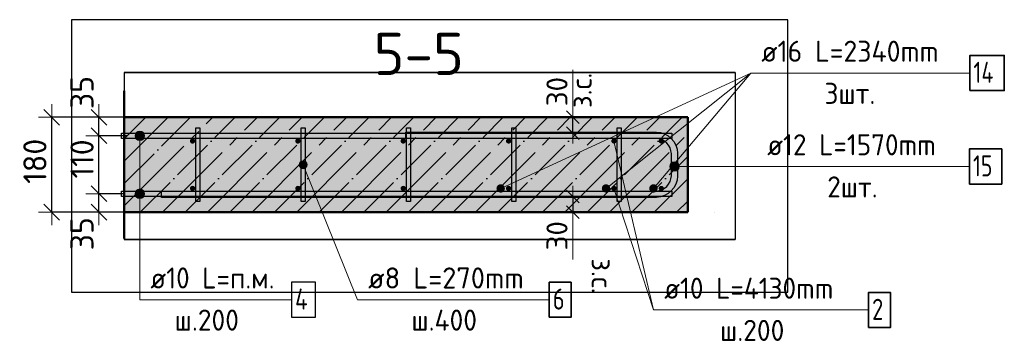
# Model space of a CAD drawing. Header units: millimetres. Extents: x -30645 to 44626, y 46540 to 77351.
# Tile 64 of 84: x 32218 to 34087, y 65578 to 66189. Entities that reach past the tile are written whole.
import ezdxf

# ---------------------------------------------------------------- set-up
doc = ezdxf.new("R2010")
doc.units = ezdxf.units.MM
doc.header["$PDMODE"] = 65
doc.linetypes.add('______11', pattern=[100, 80, -10, 0, -10])
doc.linetypes.add('______5', pattern=[220, 160, -20, 20, -20])
for name, color, linetype, lineweight in [('Standard', 7, 'Continuous', 25), ('Арм.стержн. вертикальными 1', 22, 'Continuous', 35), ('Арм.стержн.горизонт. 1', 180, 'Continuous', 35), ('Арм.стержн.горизонт. 2', 202, 'Continuous', 35), ('Размерная линия_ общее', 7, 'Continuous', 13), ('Размерная линия_ общее_1', 7, 'Continuous', 13)]:
    doc.layers.add(name, color=color, linetype=linetype, lineweight=lineweight)
doc.layers.add('Арм.стержн. вертикальными 2', color=7, linetype='Continuous', lineweight=35, true_color=0x006e00)
doc.layers.add('Арм.стержн.Стяжки', color=7, linetype='Continuous', lineweight=35, true_color=0x501e0f)
doc.styles.add('ISOCPEUR', font='ISOCPEUR')
doc.dimstyles.new('DIMSTYLE_3', dxfattribs={"dimtxt": 44, "dimasz": 50, "dimexe": 0, "dimexo": 0, "dimgap": 22, "dimtad": 2, "dimdec": 0, "dimrnd": 5, "dimzin": 12, "dimdsep": 46, "dimtxsty": 'ISOCPEUR', "dimblk1": 'ALL_ML_STRICH', "dimblk2": 'ALL_ML_STRICH', "dimsah": 1, "dimcen": 0, "dimclrd": 7, "dimclre": 256, "dimclrt": 7, "dimadec": 0, "dimazin": 0, "dimtfac": 1, "dimtdec": 0, "dimtix": 1, "dimtmove": 2, "dimatfit": 3, "dimfxl": 0, "dimtzin": 0, "dimlwd": 0, "dimlwe": -3, "dimarcsym": 0})
doc.dimstyles.new('DIMSTYLE_7', dxfattribs={"dimtxt": 40, "dimasz": 40, "dimexe": 0, "dimexo": 0.001, "dimgap": 20, "dimtad": 2, "dimdec": 0, "dimrnd": 5, "dimzin": 12, "dimdsep": 46, "dimtxsty": 'ISOCPEUR', "dimblk1": 'ALL_ML_STRICH', "dimblk2": 'ALL_ML_STRICH', "dimsah": 1, "dimcen": 0, "dimse1": 1, "dimse2": 1, "dimclrd": 7, "dimclre": 256, "dimclrt": 7, "dimadec": 0, "dimazin": 0, "dimtfac": 1, "dimtdec": 0, "dimtix": 1, "dimtmove": 2, "dimatfit": 3, "dimfxl": 0, "dimtvp": 1.2, "dimtzin": 0, "dimlwd": 0, "dimlwe": -3, "dimarcsym": 0})
doc.dimstyles.new('DIMSTYLE_8', dxfattribs={"dimtxt": 44, "dimasz": 50, "dimexe": 0, "dimexo": 0, "dimgap": 22, "dimtad": 2, "dimdec": 0, "dimrnd": 5, "dimzin": 12, "dimdsep": 46, "dimtxsty": 'ISOCPEUR', "dimblk1": 'ALL_ML_STRICH', "dimblk2": 'ALL_ML_STRICH', "dimsah": 1, "dimcen": 0, "dimclrd": 7, "dimclre": 256, "dimclrt": 7, "dimadec": 0, "dimazin": 0, "dimtfac": 1, "dimtdec": 0, "dimtix": 1, "dimtmove": 2, "dimatfit": 3, "dimfxl": 0, "dimtvp": 1.2, "dimtzin": 0, "dimlwd": 0, "dimlwe": -3, "dimarcsym": 0})

# ---------------------------------------------------------------- blocks, each defined once
blk = doc.blocks.new('ALL_ML_STRICH')
at = {"color": 0, "linetype": 'ByBlock', "lineweight": -2}
for p, q in [((0, -0.5), (0, 0.5)), ((-1, 0), (0.5, 0)), ((-0.3, -0.3), (0.3, 0.3))]:
    blk.add_line(p, q, dxfattribs=at)
blk = doc.blocks.new('*D102')
at = {"layer": 'DEFPOINTS', "color": 7, "linetype": 'Continuous', "lineweight": 13, "transparency": 33554687}
for p in [(32437.7, 65858.3), (32368.5, 65823.3), (32455.6, 65823.3)]:
    blk.add_point(p, dxfattribs=at)
at = {"layer": 'Размерная линия_ общее', "color": 253, "linetype": 'Continuous', "lineweight": -2, "true_color": 0xa0a0a0, "transparency": 33554687}
for p, q in [((32417.7, 65858.3), (32368.5, 65858.3)), ((32435.6, 65823.3), (32368.5, 65823.3))]:
    blk.add_line(p, q, dxfattribs=at)
at = {"layer": 'Размерная линия_ общее', "color": 7, "linetype": 'Continuous', "lineweight": -2, "transparency": 33554687}
blk.add_line((32368.5, 65823.3), (32368.5, 65858.3), dxfattribs=at)
at = {"layer": 'Размерная линия_ общее', "color": 7, "linetype": 'Continuous', "lineweight": 13, "transparency": 33554687, "xscale": 50, "yscale": 50, "zscale": 50}
for p, rotation in [((32368.5, 65858.3), 90), ((32368.5, 65823.3), 270)]:
    blk.add_blockref('ALL_ML_STRICH', p, dxfattribs=dict(at, rotation=rotation))
at = {"layer": 'Размерная линия_ общее', "color": 7, "linetype": 'Continuous', "lineweight": 13, "transparency": 33554687, "insert": (32336.4, 65782.2), "char_height": 44, "width": 88, "attachment_point": 5, "rotation": 90, "style": 'ISOCPEUR'}
blk.add_mtext('\\A1;{35}', dxfattribs=at)
blk = doc.blocks.new('*D103')
at = {"layer": 'DEFPOINTS', "color": 7, "linetype": 'Continuous', "lineweight": 13, "transparency": 33554687}
for p in [(32441.8, 65968.3), (32368.5, 65858.3), (32437.7, 65858.3)]:
    blk.add_point(p, dxfattribs=at)
at = {"layer": 'Размерная линия_ общее', "color": 253, "linetype": 'Continuous', "lineweight": -2, "true_color": 0xa0a0a0, "transparency": 33554687}
for p, q in [((32421.8, 65968.3), (32368.5, 65968.3)), ((32417.7, 65858.3), (32368.5, 65858.3))]:
    blk.add_line(p, q, dxfattribs=at)
at = {"layer": 'Размерная линия_ общее', "color": 7, "linetype": 'Continuous', "lineweight": -2, "transparency": 33554687}
blk.add_line((32368.5, 65858.3), (32368.5, 65968.3), dxfattribs=at)
at = {"layer": 'Размерная линия_ общее', "color": 7, "linetype": 'Continuous', "lineweight": 13, "transparency": 33554687, "xscale": 50, "yscale": 50, "zscale": 50}
for p, rotation in [((32368.5, 65968.3), 90), ((32368.5, 65858.3), 270)]:
    blk.add_blockref('ALL_ML_STRICH', p, dxfattribs=dict(at, rotation=rotation))
at = {"layer": 'Размерная линия_ общее', "color": 7, "linetype": 'Continuous', "lineweight": 13, "transparency": 33554687, "insert": (32336.5, 65924.3), "char_height": 44, "width": 132, "attachment_point": 5, "rotation": 90, "style": 'ISOCPEUR'}
blk.add_mtext('\\A1;{110}', dxfattribs=at)
blk = doc.blocks.new('*D104')
at = {"layer": 'DEFPOINTS', "color": 7, "linetype": 'Continuous', "lineweight": 13, "transparency": 33554687}
for p in [(32447.6, 66003.3), (32368.5, 65968.3), (32441.8, 65968.3)]:
    blk.add_point(p, dxfattribs=at)
at = {"layer": 'Размерная линия_ общее', "color": 253, "linetype": 'Continuous', "lineweight": -2, "true_color": 0xa0a0a0, "transparency": 33554687}
for p, q in [((32427.6, 66003.3), (32368.5, 66003.3)), ((32421.8, 65968.3), (32368.5, 65968.3))]:
    blk.add_line(p, q, dxfattribs=at)
at = {"layer": 'Размерная линия_ общее', "color": 7, "linetype": 'Continuous', "lineweight": -2, "transparency": 33554687}
blk.add_line((32368.5, 65968.3), (32368.5, 66003.3), dxfattribs=at)
at = {"layer": 'Размерная линия_ общее', "color": 7, "linetype": 'Continuous', "lineweight": 13, "transparency": 33554687, "xscale": 50, "yscale": 50, "zscale": 50}
for p, rotation in [((32368.5, 66003.3), 90), ((32368.5, 65968.3), 270)]:
    blk.add_blockref('ALL_ML_STRICH', p, dxfattribs=dict(at, rotation=rotation))
at = {"layer": 'Размерная линия_ общее', "color": 7, "linetype": 'Continuous', "lineweight": 13, "transparency": 33554687, "insert": (32336.5, 66050.3), "char_height": 44, "width": 88, "attachment_point": 5, "rotation": 90, "style": 'ISOCPEUR'}
blk.add_mtext('\\A1;{35}', dxfattribs=at)
blk = doc.blocks.new('*D105')
at = {"layer": 'DEFPOINTS', "color": 7, "linetype": 'Continuous', "lineweight": 13, "transparency": 33554687}
for p in [(32442.1, 66003.3), (32279, 65823.3), (32435.6, 65823.3)]:
    blk.add_point(p, dxfattribs=at)
at = {"layer": 'Размерная линия_ общее', "color": 253, "linetype": 'Continuous', "lineweight": -2, "true_color": 0xa0a0a0, "transparency": 33554687}
for p, q in [((32422.1, 66003.3), (32279, 66003.3)), ((32415.6, 65823.3), (32279, 65823.3))]:
    blk.add_line(p, q, dxfattribs=at)
at = {"layer": 'Размерная линия_ общее', "color": 7, "linetype": 'Continuous', "lineweight": -2, "transparency": 33554687}
blk.add_line((32279, 65823.3), (32279, 66003.3), dxfattribs=at)
at = {"layer": 'Размерная линия_ общее', "color": 7, "linetype": 'Continuous', "lineweight": 13, "transparency": 33554687, "xscale": 50, "yscale": 50, "zscale": 50}
for p, rotation in [((32279, 66003.3), 90), ((32279, 65823.3), 270)]:
    blk.add_blockref('ALL_ML_STRICH', p, dxfattribs=dict(at, rotation=rotation))
at = {"layer": 'Размерная линия_ общее', "color": 7, "linetype": 'Continuous', "lineweight": 13, "transparency": 33554687, "insert": (32247, 65919.9), "char_height": 44, "width": 132, "attachment_point": 5, "rotation": 90, "style": 'ISOCPEUR'}
blk.add_mtext('\\A1;{180}', dxfattribs=at)
blk = doc.blocks.new('*D106')
at = {"layer": 'DEFPOINTS', "color": 7, "linetype": 'Continuous', "lineweight": 13, "transparency": 33554687}
for p in [(33259.5, 66003.3), (33259.5, 65973.3), (33268.2, 65973.3)]:
    blk.add_point(p, dxfattribs=at)
at = {"layer": 'Размерная линия_ общее_1', "color": 7, "linetype": 'Continuous', "lineweight": -2, "transparency": 33554687}
blk.add_line((33268.2, 65973.3), (33268.2, 66003.3), dxfattribs=at)
at = {"layer": 'Размерная линия_ общее_1', "color": 7, "linetype": 'Continuous', "lineweight": 13, "transparency": 33554687, "xscale": 40, "yscale": 40, "zscale": 40}
for p, rotation in [((33268.2, 66003.3), 90), ((33268.2, 65973.3), 270)]:
    blk.add_blockref('ALL_ML_STRICH', p, dxfattribs=dict(at, rotation=rotation))
at = {"layer": 'Размерная линия_ общее_1', "color": 7, "linetype": 'Continuous', "lineweight": 13, "transparency": 33554687, "insert": (33264, 66020.9), "char_height": 40, "width": 2, "attachment_point": 1, "rotation": 90, "line_spacing_factor": 0.60241, "style": 'ISOCPEUR'}
blk.add_mtext('з.с.', dxfattribs=at)
at = {"layer": 'Размерная линия_ общее_1', "color": 7, "linetype": 'Continuous', "lineweight": 13, "transparency": 33554687, "insert": (33238.2, 66052.1), "char_height": 40, "width": 80, "attachment_point": 5, "rotation": 90, "style": 'ISOCPEUR'}
blk.add_mtext('\\A1;{30}', dxfattribs=at)
blk = doc.blocks.new('*D107')
at = {"layer": 'DEFPOINTS', "color": 7, "linetype": 'Continuous', "lineweight": 13, "transparency": 33554687}
for p in [(33259.5, 65853.3), (33268.2, 65853.3), (33259.5, 65823.3)]:
    blk.add_point(p, dxfattribs=at)
at = {"layer": 'Размерная линия_ общее_1', "color": 7, "linetype": 'Continuous', "lineweight": -2, "transparency": 33554687}
blk.add_line((33268.2, 65853.3), (33268.2, 65823.3), dxfattribs=at)
at = {"layer": 'Размерная линия_ общее_1', "color": 7, "linetype": 'Continuous', "lineweight": 13, "transparency": 33554687, "xscale": 40, "yscale": 40, "zscale": 40}
for p, rotation in [((33268.2, 65853.3), 90), ((33268.2, 65823.3), 270)]:
    blk.add_blockref('ALL_ML_STRICH', p, dxfattribs=dict(at, rotation=rotation))
at = {"layer": 'Размерная линия_ общее_1', "color": 7, "linetype": 'Continuous', "lineweight": 13, "transparency": 33554687, "insert": (33238.2, 65778.5), "char_height": 40, "width": 80, "attachment_point": 5, "rotation": 90, "style": 'ISOCPEUR'}
blk.add_mtext('\\A1;{30}', dxfattribs=at)
at = {"layer": 'Размерная линия_ общее_1', "color": 7, "linetype": 'Continuous', "lineweight": 13, "transparency": 33554687, "insert": (33344, 65735.7), "char_height": 40, "width": 2, "attachment_point": 1, "rotation": 270, "line_spacing_factor": 0.60241, "style": 'ISOCPEUR'}
blk.add_mtext('з.с.', dxfattribs=at)

msp = doc.modelspace()

# ---------------------------------------------------------------- hatches: boundary and pattern name
at = {"layer": 'Standard', "linetype": 'Continuous', "lineweight": -3, "true_color": 0xc7c7c7, "transparency": 33554687}
msp.add_hatch(color=9, dxfattribs=at).paths.add_polyline_path([(33486.3, 65823.3), (33486.3, 66003.3), (32416.6, 66003.3), (32416.6, 65823.3)])
at = {"layer": 'Арм.стержн. вертикальными 1', "linetype": 'Continuous', "lineweight": 50, "transparency": 33554687}
for points in [[(32551.3, 65958.3), (32551, 65960.2), (32549.9, 65961.9), (32548.2, 65963), (32546.3, 65963.3), (32544.4, 65963), (32542.8, 65961.9), (32541.7, 65960.2), (32541.3, 65958.3), (32541.7, 65956.4), (32542.8, 65954.8), (32544.4, 65953.7), (32546.3, 65953.3), (32548.2, 65953.7), (32549.9, 65954.8), (32551, 65956.4)], [(32751.3, 65958.3), (32751, 65960.2), (32749.9, 65961.9), (32748.2, 65963), (32746.3, 65963.3), (32744.4, 65963), (32742.8, 65961.9), (32741.7, 65960.2), (32741.3, 65958.3), (32741.7, 65956.4), (32742.8, 65954.8), (32744.4, 65953.7), (32746.3, 65953.3), (32748.2, 65953.7), (32749.9, 65954.8), (32751, 65956.4)], [(32951.3, 65958.3), (32951, 65960.2), (32949.9, 65961.9), (32948.2, 65963), (32946.3, 65963.3), (32944.4, 65963), (32942.8, 65961.9), (32941.7, 65960.2), (32941.3, 65958.3), (32941.7, 65956.4), (32942.8, 65954.8), (32944.4, 65953.7), (32946.3, 65953.3), (32948.2, 65953.7), (32949.9, 65954.8), (32951, 65956.4)], [(33151.3, 65958.3), (33151, 65960.2), (33149.9, 65961.9), (33148.2, 65963), (33146.3, 65963.3), (33144.4, 65963), (33142.8, 65961.9), (33141.7, 65960.2), (33141.3, 65958.3), (33141.7, 65956.4), (33142.8, 65954.8), (33144.4, 65953.7), (33146.3, 65953.3), (33148.2, 65953.7), (33149.9, 65954.8), (33151, 65956.4)], [(33351.3, 65958.3), (33351, 65960.2), (33349.9, 65961.9), (33348.2, 65963), (33346.3, 65963.3), (33344.4, 65963), (33342.8, 65961.9), (33341.7, 65960.2), (33341.3, 65958.3), (33341.7, 65956.4), (33342.8, 65954.8), (33344.4, 65953.7), (33346.3, 65953.3), (33348.2, 65953.7), (33349.9, 65954.8), (33351, 65956.4)], [(33441.3, 65958.3), (33441, 65960.2), (33439.9, 65961.9), (33438.2, 65963), (33436.3, 65963.3), (33434.4, 65963), (33432.8, 65961.9), (33431.7, 65960.2), (33431.3, 65958.3), (33431.7, 65956.4), (33432.8, 65954.8), (33434.4, 65953.7), (33436.3, 65953.3), (33438.2, 65953.7), (33439.9, 65954.8), (33441, 65956.4)], [(32551.3, 65868.3), (32551, 65870.2), (32549.9, 65871.9), (32548.2, 65873), (32546.3, 65873.3), (32544.4, 65873), (32542.8, 65871.9), (32541.7, 65870.2), (32541.3, 65868.3), (32541.7, 65866.4), (32542.8, 65864.8), (32544.4, 65863.7), (32546.3, 65863.3), (32548.2, 65863.7), (32549.9, 65864.8), (32551, 65866.4)], [(32751.3, 65868.3), (32751, 65870.2), (32749.9, 65871.9), (32748.2, 65873), (32746.3, 65873.3), (32744.4, 65873), (32742.8, 65871.9), (32741.7, 65870.2), (32741.3, 65868.3), (32741.7, 65866.4), (32742.8, 65864.8), (32744.4, 65863.7), (32746.3, 65863.3), (32748.2, 65863.7), (32749.9, 65864.8), (32751, 65866.4)], [(32951.3, 65868.3), (32951, 65870.2), (32949.9, 65871.9), (32948.2, 65873), (32946.3, 65873.3), (32944.4, 65873), (32942.8, 65871.9), (32941.7, 65870.2), (32941.3, 65868.3), (32941.7, 65866.4), (32942.8, 65864.8), (32944.4, 65863.7), (32946.3, 65863.3), (32948.2, 65863.7), (32949.9, 65864.8), (32951, 65866.4)], [(33151.3, 65868.3), (33151, 65870.2), (33149.9, 65871.9), (33148.2, 65873), (33146.3, 65873.3), (33144.4, 65873), (33142.8, 65871.9), (33141.7, 65870.2), (33141.3, 65868.3), (33141.7, 65866.4), (33142.8, 65864.8), (33144.4, 65863.7), (33146.3, 65863.3), (33148.2, 65863.7), (33149.9, 65864.8), (33151, 65866.4)], [(33351.3, 65868.3), (33351, 65870.2), (33349.9, 65871.9), (33348.2, 65873), (33346.3, 65873.3), (33344.4, 65873), (33342.8, 65871.9), (33341.7, 65870.2), (33341.3, 65868.3), (33341.7, 65866.4), (33342.8, 65864.8), (33344.4, 65863.7), (33346.3, 65863.3), (33348.2, 65863.7), (33349.9, 65864.8), (33351, 65866.4)], [(33441.3, 65868.3), (33441, 65870.2), (33439.9, 65871.9), (33438.2, 65873), (33436.3, 65873.3), (33434.4, 65873), (33432.8, 65871.9), (33431.7, 65870.2), (33431.3, 65868.3), (33431.7, 65866.4), (33432.8, 65864.8), (33434.4, 65863.7), (33436.3, 65863.3), (33438.2, 65863.7), (33439.9, 65864.8), (33441, 65866.4)]]:
    msp.add_hatch(color=4, dxfattribs=at).paths.add_polyline_path(points)
at = {"layer": 'Арм.стержн. вертикальными 2', "linetype": 'Continuous', "lineweight": 50, "transparency": 33554687}
for points in [[(33139.3, 65868.3), (33138.7, 65871.4), (33137, 65874), (33134.4, 65875.7), (33131.3, 65876.3), (33128.3, 65875.7), (33125.7, 65874), (33123.9, 65871.4), (33123.3, 65868.3), (33123.9, 65865.3), (33125.7, 65862.7), (33128.3, 65860.9), (33131.3, 65860.3), (33134.4, 65860.9), (33137, 65862.7), (33138.7, 65865.3)], [(33339.3, 65868.3), (33338.7, 65871.4), (33337, 65874), (33334.4, 65875.7), (33331.3, 65876.3), (33328.3, 65875.7), (33325.7, 65874), (33323.9, 65871.4), (33323.3, 65868.3), (33323.9, 65865.3), (33325.7, 65862.7), (33328.3, 65860.9), (33331.3, 65860.3), (33334.4, 65860.9), (33337, 65862.7), (33338.7, 65865.3)], [(33429.3, 65868.3), (33428.7, 65871.4), (33427, 65874), (33424.4, 65875.7), (33421.3, 65876.3), (33418.3, 65875.7), (33415.7, 65874), (33413.9, 65871.4), (33413.3, 65868.3), (33413.9, 65865.3), (33415.7, 65862.7), (33418.3, 65860.9), (33421.3, 65860.3), (33424.4, 65860.9), (33427, 65862.7), (33428.7, 65865.3)]]:
    msp.add_hatch(color=7, dxfattribs=at).paths.add_polyline_path(points)
at = {"layer": 'Арм.стержн.горизонт. 1', "linetype": 'Continuous', "lineweight": 13, "transparency": 33554687}
for points in [[(32437.2, 65968.3), (32455.2, 65968.3), (32453.9, 65972.8)], [(32437.2, 65968.3), (32453.9, 65972.8), (32438.5, 65972.8)], [(32437.2, 65968.3), (32455.2, 65968.3), (32453.9, 65972.8)], [(32437.2, 65968.3), (32453.9, 65972.8), (32438.5, 65972.8)], [(32438.5, 65972.8), (32453.9, 65972.8), (32450.7, 65976.1)], [(32438.5, 65972.8), (32450.7, 65976.1), (32441.7, 65976.1)], [(32438.5, 65972.8), (32453.9, 65972.8), (32450.7, 65976.1)], [(32438.5, 65972.8), (32450.7, 65976.1), (32441.7, 65976.1)], [(32441.7, 65976.1), (32450.7, 65976.1), (32446.2, 65977.3)], [(32441.7, 65976.1), (32450.7, 65976.1), (32446.2, 65977.3)], [(32438.5, 65963.8), (32455.2, 65968.3), (32437.2, 65968.3)], [(32438.5, 65963.8), (32455.2, 65968.3), (32437.2, 65968.3)], [(32438.5, 65963.8), (32453.9, 65963.8), (32455.2, 65968.3)], [(32438.5, 65963.8), (32453.9, 65963.8), (32455.2, 65968.3)], [(32441.7, 65960.6), (32453.9, 65963.8), (32438.5, 65963.8)], [(32441.7, 65960.6), (32453.9, 65963.8), (32438.5, 65963.8)], [(32441.7, 65960.6), (32450.7, 65960.6), (32453.9, 65963.8)], [(32441.7, 65960.6), (32450.7, 65960.6), (32453.9, 65963.8)], [(32450.7, 65960.6), (32441.7, 65960.6), (32446.2, 65959.3)], [(32450.7, 65960.6), (32441.7, 65960.6), (32446.2, 65959.3)], [(32437.2, 65858.3), (32455.2, 65858.3), (32453.9, 65862.8)], [(32437.2, 65858.3), (32453.9, 65862.8), (32438.5, 65862.8)], [(32437.2, 65858.3), (32455.2, 65858.3), (32453.9, 65862.8)], [(32437.2, 65858.3), (32453.9, 65862.8), (32438.5, 65862.8)], [(32438.5, 65853.8), (32455.2, 65858.3), (32437.2, 65858.3)], [(32438.5, 65853.8), (32455.2, 65858.3), (32437.2, 65858.3)], [(32438.5, 65862.8), (32453.9, 65862.8), (32450.7, 65866.1)], [(32438.5, 65862.8), (32450.7, 65866.1), (32441.7, 65866.1)], [(32438.5, 65862.8), (32453.9, 65862.8), (32450.7, 65866.1)], [(32438.5, 65862.8), (32450.7, 65866.1), (32441.7, 65866.1)], [(32438.5, 65853.8), (32453.9, 65853.8), (32455.2, 65858.3)], [(32438.5, 65853.8), (32453.9, 65853.8), (32455.2, 65858.3)], [(32441.7, 65866.1), (32450.7, 65866.1), (32446.2, 65867.3)], [(32441.7, 65866.1), (32450.7, 65866.1), (32446.2, 65867.3)], [(32441.7, 65850.6), (32453.9, 65853.8), (32438.5, 65853.8)], [(32441.7, 65850.6), (32453.9, 65853.8), (32438.5, 65853.8)], [(32441.7, 65850.6), (32450.7, 65850.6), (32453.9, 65853.8)], [(32441.7, 65850.6), (32450.7, 65850.6), (32453.9, 65853.8)], [(32450.7, 65850.6), (32441.7, 65850.6), (32446.2, 65849.3)], [(32450.7, 65850.6), (32441.7, 65850.6), (32446.2, 65849.3)]]:
    msp.add_hatch(color=7, dxfattribs=at).paths.add_polyline_path(points)
at = {"layer": 'Арм.стержн.горизонт. 2', "linetype": 'Continuous', "lineweight": 13, "transparency": 33554687}
for points in [[(33453.6, 65905.3), (33453.6, 65914.3), (33452.3, 65909.8)], [(33453.6, 65905.3), (33453.6, 65914.3), (33452.3, 65909.8)], [(33456.8, 65902.1), (33456.8, 65917.6), (33453.6, 65914.3)], [(33456.8, 65902.1), (33456.8, 65917.6), (33453.6, 65914.3)], [(33456.8, 65902.1), (33453.6, 65914.3), (33453.6, 65905.3)], [(33456.8, 65902.1), (33453.6, 65914.3), (33453.6, 65905.3)], [(33461.3, 65900.8), (33461.3, 65918.8), (33456.8, 65917.6)], [(33461.3, 65900.8), (33461.3, 65918.8), (33456.8, 65917.6)], [(33461.3, 65900.8), (33456.8, 65917.6), (33456.8, 65902.1)], [(33461.3, 65900.8), (33456.8, 65917.6), (33456.8, 65902.1)], [(33465.8, 65902.1), (33465.8, 65917.6), (33461.3, 65918.8)], [(33465.8, 65902.1), (33461.3, 65918.8), (33461.3, 65900.8)], [(33465.8, 65902.1), (33465.8, 65917.6), (33461.3, 65918.8)], [(33465.8, 65902.1), (33461.3, 65918.8), (33461.3, 65900.8)], [(33469.1, 65905.3), (33469.1, 65914.3), (33465.8, 65917.6)], [(33469.1, 65905.3), (33465.8, 65917.6), (33465.8, 65902.1)], [(33469.1, 65905.3), (33469.1, 65914.3), (33465.8, 65917.6)], [(33469.1, 65905.3), (33465.8, 65917.6), (33465.8, 65902.1)], [(33469.1, 65914.3), (33469.1, 65905.3), (33470.3, 65909.8)], [(33469.1, 65914.3), (33469.1, 65905.3), (33470.3, 65909.8)]]:
    msp.add_hatch(color=7, dxfattribs=at).paths.add_polyline_path(points)
at = {"layer": 'Арм.стержн.Стяжки', "linetype": 'Continuous', "lineweight": 13, "transparency": 33554687}
for points in [[(32749, 65914.4), (32760.9, 65919.2), (32757.4, 65920.7)], [(32749, 65914.4), (32757.4, 65920.7), (32750.4, 65917.9)], [(32749.4, 65910.5), (32760.9, 65919.2), (32749, 65914.4)], [(32749.4, 65910.5), (32763.3, 65916.1), (32760.9, 65919.2)], [(32751.8, 65907.4), (32763.3, 65916.1), (32749.4, 65910.5)], [(32750.4, 65917.9), (32757.4, 65920.7), (32753.5, 65920.3)], [(32751.8, 65907.4), (32763.7, 65912.3), (32763.3, 65916.1)], [(32755.3, 65905.9), (32763.7, 65912.3), (32751.8, 65907.4)], [(32755.3, 65905.9), (32762.2, 65908.8), (32763.7, 65912.3)], [(32762.2, 65908.8), (32755.3, 65905.9), (32759.1, 65906.4)]]:
    msp.add_hatch(color=7, dxfattribs=at).paths.add_polyline_path(points)

# ---------------------------------------------------------------- linework, layer by layer
at = {"color": 52, "linetype": 'Continuous', "lineweight": -3, "transparency": 33554687}
for p, q in [((32416.6, 66088.6), (32416.6, 65771.5)), ((32416.6, 66088.6), (32416.6, 65771.5)), ((32416.6, 66088.6), (33576.6, 66088.6)), ((33576.6, 66088.6), (32416.6, 66088.6)), ((33576.6, 66088.6), (33576.6, 65771.5)), ((33576.6, 66088.6), (33576.6, 65771.5)), ((32416.6, 65771.5), (33576.6, 65771.5)), ((33576.6, 65771.5), (32416.6, 65771.5))]:
    msp.add_line(p, q, dxfattribs=at)
at = {"layer": 'Standard', "color": 7, "linetype": 'Continuous', "lineweight": 13, "transparency": 33554687}
for p, q in [((33268.2, 66003.3), (33268.2, 66093.3)), ((33346.3, 65958.3), (33421.7, 65637.6)), ((33268.2, 65823.3), (33268.2, 65733.3))]:
    msp.add_line(p, q, dxfattribs=at)
at = {"layer": 'Standard', "color": 7, "linetype": 'Continuous', "lineweight": 50, "transparency": 33554687}
for p, q in [((32416.6, 65773.3), (32416.6, 66053.3)), ((33486.3, 66003.3), (32416.6, 66003.3)), ((33486.3, 65823.3), (33486.3, 66003.3)), ((32416.6, 65823.3), (33486.3, 65823.3))]:
    msp.add_line(p, q, dxfattribs=at)
at = {"layer": 'Standard', "color": 253, "linetype": '______11', "lineweight": -3, "true_color": 0xababab, "transparency": 33554687}
for p, q in [((32416.6, 65962.6), (32457.4, 66003.3)), ((32416.6, 65877.7), (32542.3, 66003.3)), ((32447.1, 65823.3), (32627.1, 66003.3)), ((32532, 65823.3), (32712, 66003.3)), ((32616.8, 65823.3), (32796.8, 66003.3)), ((32701.7, 65823.3), (32881.7, 66003.3)), ((32786.5, 65823.3), (32966.5, 66003.3)), ((32871.4, 65823.3), (33051.4, 66003.3)), ((32956.2, 65823.3), (33136.2, 66003.3)), ((33041.1, 65823.3), (33221.1, 66003.3)), ((33125.9, 65823.3), (33305.9, 66003.3)), ((33210.8, 65823.3), (33390.8, 66003.3)), ((33295.6, 65823.3), (33475.6, 66003.3)), ((33380.5, 65823.3), (33486.3, 65929.2)), ((33465.3, 65823.3), (33486.3, 65844.3))]:
    msp.add_line(p, q, dxfattribs=at)
at = {"layer": 'Standard', "color": 253, "linetype": '______5', "lineweight": -3, "true_color": 0xababab, "transparency": 33554687}
for p, q in [((32416.6, 65920.1), (32499.8, 66003.3)), ((32416.6, 65835.3), (32584.7, 66003.3)), ((32489.5, 65823.3), (32669.5, 66003.3)), ((32574.4, 65823.3), (32754.4, 66003.3)), ((32659.2, 65823.3), (32839.2, 66003.3)), ((32744.1, 65823.3), (32924.1, 66003.3)), ((32828.9, 65823.3), (33008.9, 66003.3)), ((32913.8, 65823.3), (33093.8, 66003.3)), ((32998.7, 65823.3), (33178.7, 66003.3)), ((33083.5, 65823.3), (33263.5, 66003.3)), ((33168.4, 65823.3), (33348.4, 66003.3)), ((33253.2, 65823.3), (33433.2, 66003.3)), ((33338.1, 65823.3), (33486.3, 65971.6)), ((33422.9, 65823.3), (33486.3, 65886.8))]:
    msp.add_line(p, q, dxfattribs=at)
at = {"layer": 'Standard', "color": 7, "linetype": 'Continuous', "lineweight": 25, "transparency": 33554687}
msp.add_lwpolyline([(32316.6, 65671.5), (33676.6, 65671.5), (33676.6, 66188.6), (32316.6, 66188.6), (32316.6, 65671.5)], dxfattribs=at)
at = {"layer": 'Арм.стержн. вертикальными 1', "color": 7, "linetype": 'Continuous', "lineweight": 13, "transparency": 33554687}
for q in [(33346.3, 65868.3), (33829.7, 65637.6)]:
    msp.add_line((33421.7, 65637.6), q, dxfattribs=at)
at = {"layer": 'Арм.стержн. вертикальными 1', "color": 7, "linetype": 'Continuous', "lineweight": 35, "transparency": 33554687}
msp.add_lwpolyline([(33829.7, 65604.2), (33871.1, 65604.2), (33871.1, 65670.9), (33829.7, 65670.9), (33829.7, 65604.2)], dxfattribs=at)
at = {"layer": 'Арм.стержн. вертикальными 2', "color": 7, "linetype": 'Continuous', "lineweight": 13, "transparency": 33554687}
for q in [(33131.3, 65868.3), (33331.3, 65868.3), (33421.3, 65868.3), (34022.1, 66087.4)]:
    msp.add_line((33606.1, 66087.4), q, dxfattribs=at)
at = {"layer": 'Арм.стержн. вертикальными 2', "color": 7, "linetype": 'Continuous', "lineweight": 35, "transparency": 33554687}
msp.add_lwpolyline([(34022.1, 66054), (34087.4, 66054), (34087.4, 66120.7), (34022.1, 66120.7), (34022.1, 66054)], dxfattribs=at)
at = {"layer": 'Арм.стержн.горизонт. 1', "color": 52, "linetype": 'Continuous', "lineweight": 50, "transparency": 33554687}
for p, q in [((33536.3, 66003.3), (33536.3, 66003.3)), ((33536.3, 65823.3), (33536.3, 65823.3))]:
    msp.add_line(p, q, dxfattribs=at)
at = {"layer": 'Арм.стержн.горизонт. 1', "color": 7, "linetype": 'Continuous', "lineweight": 13, "transparency": 33554687}
for p, q in [((32446.2, 65977.3), (32446.2, 65977.3)), ((32446.2, 65977.3), (32446.2, 65977.3)), ((32437.2, 65968.3), (32437.2, 65968.3)), ((32437.2, 65968.3), (32437.2, 65968.3)), ((32446.2, 65657.1), (32446.2, 65968.3)), ((32446.2, 65657.1), (32446.2, 65968.3)), ((32446.2, 65959.3), (32446.2, 65959.3)), ((32446.2, 65959.3), (32446.2, 65959.3)), ((32455.2, 65968.3), (32455.2, 65968.3)), ((32455.2, 65968.3), (32455.2, 65968.3)), ((32437.2, 65858.3), (32437.2, 65858.3)), ((32437.2, 65858.3), (32437.2, 65858.3)), ((32446.2, 65867.3), (32446.2, 65867.3)), ((32446.2, 65867.3), (32446.2, 65867.3)), ((32446.2, 65657.1), (32446.2, 65858.3)), ((32446.2, 65657.1), (32446.2, 65858.3)), ((32455.2, 65858.3), (32455.2, 65858.3)), ((32455.2, 65858.3), (32455.2, 65858.3)), ((32446.2, 65849.3), (32446.2, 65849.3)), ((32446.2, 65849.3), (32446.2, 65849.3)), ((32446.2, 65657.1), (32734.2, 65657.1))]:
    msp.add_line(p, q, dxfattribs=at)
at = {"layer": 'Арм.стержн.горизонт. 1', "color": 4, "linetype": 'Continuous', "lineweight": 25, "transparency": 33554687}
for points in [[(32411.6, 65973.3), (33456.3, 65973.3), (33456.3, 65963.3), (32411.6, 65963.3), (32411.6, 65973.3)], [(32411.6, 65973.3), (33456.3, 65973.3), (33456.3, 65963.3), (32411.6, 65963.3), (32411.6, 65973.3)], [(32411.6, 65863.3), (33456.3, 65863.3), (33456.3, 65853.3), (32411.6, 65853.3), (32411.6, 65863.3)], [(32411.6, 65863.3), (33456.3, 65863.3), (33456.3, 65853.3), (32411.6, 65853.3), (32411.6, 65863.3)]]:
    msp.add_lwpolyline(points, dxfattribs=at)
at = {"layer": 'Арм.стержн.горизонт. 1', "color": 7, "linetype": 'Continuous', "lineweight": 25, "transparency": 33554687}
msp.add_lwpolyline([(32734.2, 65623.8), (32779.5, 65623.8), (32779.5, 65690.4), (32734.2, 65690.4), (32734.2, 65623.8)], dxfattribs=at)
msp.add_lwpolyline([(32734.2, 65623.8), (32779.5, 65623.8), (32779.5, 65690.4), (32734.2, 65690.4), (32734.2, 65623.8)], dxfattribs=at)
at = {"layer": 'Арм.стержн.горизонт. 1', "color": 7, "linetype": 'Continuous', "lineweight": 13, "transparency": 33554687}
for centre in [(32446.2, 65968.3), (32446.2, 65968.3), (32446.2, 65858.3), (32446.2, 65858.3)]:
    msp.add_circle(centre, 9, dxfattribs=at)
at = {"layer": 'Арм.стержн.горизонт. 2', "color": 7, "linetype": 'Continuous', "lineweight": 13, "transparency": 33554687}
for p, q in [((33461.3, 65918.8), (33461.3, 65918.8)), ((33461.3, 65918.8), (33461.3, 65918.8)), ((33452.3, 65909.8), (33452.3, 65909.8)), ((33452.3, 65909.8), (33452.3, 65909.8)), ((33617.3, 65909.8), (33461.3, 65909.8)), ((33617.3, 65909.8), (33461.3, 65909.8)), ((33461.3, 65900.8), (33461.3, 65900.8)), ((33461.3, 65900.8), (33461.3, 65900.8)), ((33470.3, 65909.8), (33470.3, 65909.8)), ((33470.3, 65909.8), (33470.3, 65909.8)), ((33617.3, 65909.8), (34021.3, 65909.8))]:
    msp.add_line(p, q, dxfattribs=at)
at = {"layer": 'Арм.стержн.горизонт. 2', "color": 34, "linetype": 'Continuous', "lineweight": 25, "transparency": 33554687}
msp.add_lwpolyline([(32951.3, 65975.3), (33427.3, 65975.3), (33434.6, 65974.3), (33442.3, 65971.8), (33449.3, 65967.9), (33455, 65963), (33459.9, 65957.3), (33463.8, 65950.3), (33466.3, 65942.6), (33467.3, 65935.3), (33467.3, 65891.3), (33466.3, 65884), (33463.8, 65876.4), (33459.9, 65869.4), (33455, 65863.6), (33449.3, 65858.8), (33442.3, 65854.9), (33434.6, 65852.4), (33427.3, 65851.3), (32487.3, 65851.3), (32487.3, 65863.3), (33426.5, 65863.3), (33431.9, 65864.1), (33437.4, 65865.9), (33442.4, 65868.7), (33446.5, 65872.1), (33450, 65876.2), (33452.8, 65881.3), (33454.6, 65886.8), (33455.3, 65892.2), (33455.3, 65934.5), (33454.6, 65939.9), (33452.8, 65945.4), (33450, 65950.4), (33446.5, 65954.5), (33442.4, 65957.9), (33437.4, 65960.8), (33431.9, 65962.6), (33426.5, 65963.3), (32951.3, 65963.3), (32951.3, 65975.3)], dxfattribs=at)
msp.add_lwpolyline([(32951.3, 65975.3), (33427.3, 65975.3), (33434.6, 65974.3), (33442.3, 65971.8), (33449.3, 65967.9), (33455, 65963), (33459.9, 65957.3), (33463.8, 65950.3), (33466.3, 65942.6), (33467.3, 65935.3), (33467.3, 65891.3), (33466.3, 65884), (33463.8, 65876.4), (33459.9, 65869.4), (33455, 65863.6), (33449.3, 65858.8), (33442.3, 65854.9), (33434.6, 65852.4), (33427.3, 65851.3), (32487.3, 65851.3), (32487.3, 65863.3), (33426.5, 65863.3), (33431.9, 65864.1), (33437.4, 65865.9), (33442.4, 65868.7), (33446.5, 65872.1), (33450, 65876.2), (33452.8, 65881.3), (33454.6, 65886.8), (33455.3, 65892.2), (33455.3, 65934.5), (33454.6, 65939.9), (33452.8, 65945.4), (33450, 65950.4), (33446.5, 65954.5), (33442.4, 65957.9), (33437.4, 65960.8), (33431.9, 65962.6), (33426.5, 65963.3), (32951.3, 65963.3), (32951.3, 65975.3)], dxfattribs=at)
at = {"layer": 'Арм.стержн.горизонт. 2', "color": 7, "linetype": 'Continuous', "lineweight": 35, "transparency": 33554687}
msp.add_lwpolyline([(34021.3, 65876.5), (34082.7, 65876.5), (34082.7, 65943.2), (34021.3, 65943.2), (34021.3, 65876.5)], dxfattribs=at)
at = {"layer": 'Арм.стержн.горизонт. 2', "color": 7, "linetype": 'Continuous', "lineweight": 13, "transparency": 33554687}
msp.add_circle((33461.3, 65909.8), 9, dxfattribs=at)
msp.add_circle((33461.3, 65909.8), 9, dxfattribs=at)
at = {"layer": 'Арм.стержн.Стяжки', "color": 7, "linetype": 'Continuous', "lineweight": 13, "transparency": 33554687}
for p, q in [((32753.5, 65920.3), (32753.5, 65920.3)), ((32859.6, 65657.1), (32756.3, 65913.3)), ((32763.3, 65916.1), (32763.3, 65916.1)), ((32749.4, 65910.5), (32749.4, 65910.5)), ((32759.1, 65906.4), (32759.1, 65906.4)), ((32859.6, 65657.1), (33223.6, 65657.1))]:
    msp.add_line(p, q, dxfattribs=at)
at = {"layer": 'Арм.стержн.Стяжки', "color": 40, "linetype": 'Continuous', "lineweight": 25, "transparency": 33554687}
for points in [[(32552.3, 65843.3), (32552.3, 65983.3), (32560.3, 65983.3), (32560.3, 65843.3), (32552.3, 65843.3)], [(32752.3, 65843.3), (32752.3, 65983.3), (32760.3, 65983.3), (32760.3, 65843.3), (32752.3, 65843.3)], [(32952.3, 65843.3), (32952.3, 65983.3), (32960.3, 65983.3), (32960.3, 65843.3), (32952.3, 65843.3)], [(33152.3, 65843.3), (33152.3, 65983.3), (33160.3, 65983.3), (33160.3, 65843.3), (33152.3, 65843.3)], [(33352.3, 65843.3), (33352.3, 65983.3), (33360.3, 65983.3), (33360.3, 65843.3), (33352.3, 65843.3)]]:
    msp.add_lwpolyline(points, dxfattribs=at)
at = {"layer": 'Арм.стержн.Стяжки', "color": 7, "linetype": 'Continuous', "lineweight": 35, "transparency": 33554687}
msp.add_lwpolyline([(33223.6, 65623.8), (33264.9, 65623.8), (33264.9, 65690.4), (33223.6, 65690.4), (33223.6, 65623.8)], dxfattribs=at)
at = {"layer": 'Арм.стержн.Стяжки', "color": 7, "linetype": 'Continuous', "lineweight": 13, "transparency": 33554687}
msp.add_circle((32756.3, 65913.3), 7.5, dxfattribs=at)

# ---------------------------------------------------------------- texts
at = {"layer": 'Standard', "color": 7, "linetype": 'Continuous', "lineweight": 13, "transparency": 33554687, "insert": (32890.3, 66123.7), "char_height": 80, "width": 204.522, "attachment_point": 4, "style": 'ISOCPEUR'}
msp.add_mtext('\\A1;{\\fISOCPEUR|i0|b0;\\H80.000000;\\W1.000000;\\C7;5-5}\\P', dxfattribs=at)
at = {"layer": 'Арм.стержн. вертикальными 1', "color": 7, "linetype": 'Continuous', "lineweight": 25, "transparency": 33554687, "char_height": 40, "attachment_point": 7, "style": 'ISOCPEUR'}
for s, insert, width in [('\\W0.94;ø10 L=4130mm ', (33441.7, 65658.9), 386.635), ('\\W0.78;2', (33836.4, 65618.9), 43.521), ('\\W0.95;ш.200 ', (33547.7, 65578.9), 174.933)]:
    msp.add_mtext(s, dxfattribs=dict(at, insert=insert, width=width))
at = {"layer": 'Арм.стержн. вертикальными 2', "color": 7, "linetype": 'Continuous', "lineweight": 25, "transparency": 33554687, "char_height": 40, "attachment_point": 7, "style": 'ISOCPEUR'}
for s, insert, width in [('\\W0.96;ø16 L=2340mm ', (33626.1, 66108.7), 395.02), ('\\W0.76;14', (34028.8, 66068.7), 67.275), ('\\W0.94;3шт. ', (33746.1, 66028.7), 154.838)]:
    msp.add_mtext(s, dxfattribs=dict(at, insert=insert, width=width))
at = {"layer": 'Арм.стержн.горизонт. 1', "color": 7, "linetype": 'Continuous', "lineweight": 25, "transparency": 33554687, "char_height": 40, "attachment_point": 7, "style": 'ISOCPEUR'}
for s, insert, width in [('\\W0.94;ø10 L=п.м.', (32466.2, 65678.4), 266.644), ('\\W0.80;4', (32740.9, 65638.4), 47.978), ('\\W0.80;4', (32740.9, 65638.4), 47.978), ('\\W0.95;ш.200 ', (32512.2, 65598.4), 174.933)]:
    msp.add_mtext(s, dxfattribs=dict(at, insert=insert, width=width))
at = {"layer": 'Арм.стержн.горизонт. 2', "color": 7, "linetype": 'Continuous', "lineweight": 25, "transparency": 33554687, "char_height": 40, "attachment_point": 7, "style": 'ISOCPEUR'}
for s, insert, width in [('\\W0.94;ø12 L=1570mm ', (33637.3, 65931.2), 382.615), ('\\W0.75;15', (34028, 65891.2), 62.971), ('\\W0.94;2шт. ', (33751.3, 65851.2), 154.838)]:
    msp.add_mtext(s, dxfattribs=dict(at, insert=insert, width=width))
at = {"layer": 'Арм.стержн.Стяжки', "color": 7, "linetype": 'Continuous', "lineweight": 25, "transparency": 33554687, "char_height": 40, "attachment_point": 7, "style": 'ISOCPEUR'}
for s, insert, width in [('\\W0.98;ø8 L=270mm ', (32879.6, 65678.4), 343.369), ('\\W0.78;6', (33230.2, 65638.4), 43.521), ('\\W0.95;ш.400 ', (32961.6, 65598.4), 178.965)]:
    msp.add_mtext(s, dxfattribs=dict(at, insert=insert, width=width))

# ---------------------------------------------------------------- dimensions: what is measured, and where the dimension line sits
at = {"layer": 'Размерная линия_ общее', "color": 7, "linetype": 'Continuous', "lineweight": 13, "transparency": 33554687}
for base, p1, p2, dimstyle, picture, middle in [((32368.5, 66003.3), (32421.8, 65968.3), (32427.6, 66003.3), 'DIMSTYLE_8', '*D104', (32336.5, 66050.3)), ((32279, 66003.3), (32415.6, 65823.3), (32422.1, 66003.3), 'DIMSTYLE_3', '*D105', (32247, 65919.9)), ((32368.5, 65968.3), (32417.7, 65858.3), (32421.8, 65968.3), 'DIMSTYLE_8', '*D103', (32336.5, 65924.3)), ((32368.5, 65858.3), (32435.6, 65823.3), (32417.7, 65858.3), 'DIMSTYLE_8', '*D102', (32336.4, 65782.2))]:
    dim = msp.add_linear_dim(base=base, p1=p1, p2=p2, angle=90, dimstyle=dimstyle, override={"dimpost": '<>', "dimclrd": 7, "dimclre": 253, "dimclrt": 7, "dimlwd": 0, "dimlwe": 65533}, dxfattribs=at)
    dim.commit()
    dim.dimension.update_dxf_attribs({"geometry": picture, "text_midpoint": middle, "dimtype": 160})
at = {"layer": 'Размерная линия_ общее_1', "color": 7, "linetype": 'Continuous', "lineweight": 13, "transparency": 33554687}
for base, p1, p2, angle, picture, middle in [((33268.2, 66003.3), (33259.5, 65973.3), (33259.5, 66003.3), 90, '*D106', (33238.2, 66052.1)), ((33268.2, 65823.3), (33259.5, 65853.3), (33259.5, 65823.3), 270, '*D107', (33238.2, 65778.5))]:
    dim = msp.add_linear_dim(base=base, p1=p1, p2=p2, angle=angle, text='<>\\Xз.с.', dimstyle='DIMSTYLE_7', override={"dimpost": '<>', "dimclrd": 7, "dimclre": 253, "dimclrt": 7, "dimlwd": 0, "dimlwe": 65533}, dxfattribs=at)
    dim.commit()
    dim.dimension.update_dxf_attribs({"geometry": picture, "text_midpoint": middle, "dimtype": 160})

doc.saveas('drawing.dxf')
